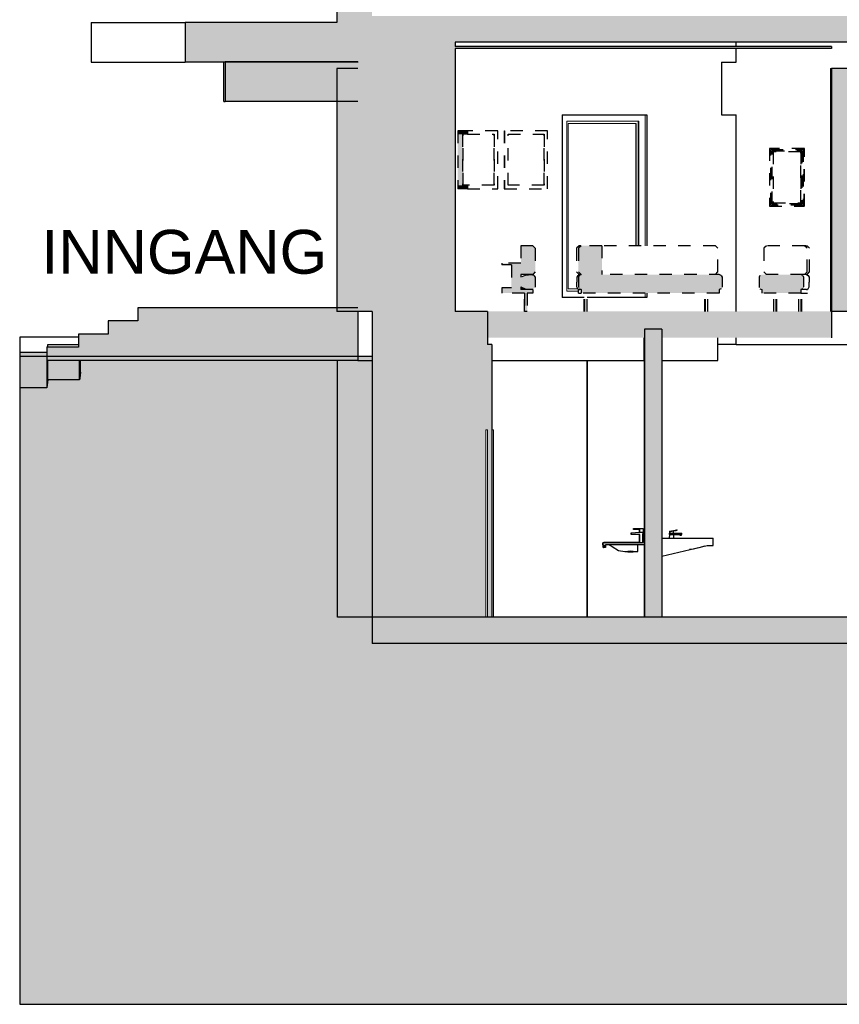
# Model space of a CAD drawing. Header units: millimetres. Extents: x -30070 to 7789, y 456 to 21551.
# Tile 1 of 18: x -30070 to -20722, y 456 to 11684. Entities that reach past the tile are written whole.
import ezdxf

# ---------------------------------------------------------------- set-up
doc = ezdxf.new("R2010")
doc.units = ezdxf.units.MM
doc.header["$LTSCALE"] = 0.5
doc.header["$MEASUREMENT"] = 0
doc.linetypes.add('PLINE', pattern=[0])
doc.linetypes.add('Små Stiplet', pattern=[564.444444, 282.222222, -282.222222])
for name, color, linetype in [('222- Søyler', 7, 'Continuous'), ('222- Søyler  (Skravur)', 7, 'Continuous'), ('231- Bærende yttervegger', 7, 'Continuous'), ('231- Bærende yttervegger (Skravur)', 7, 'Continuous'), ('241- Bærende innervegger', 7, 'Continuous'), ('242- Ikke-bærende innervegger IARK', 7, 'Continuous'), ('242- Ikke-bærende innervegger IARK (Skravur)', 7, 'Continuous'), ('244- Vinduer_ dører_ foldevegger', 7, 'Continuous'), ('25-- Dekker', 7, 'Continuous'), ('25-- Dekker (Skravur)', 7, 'Continuous'), ('251- Frittbærende dekker', 7, 'Continuous'), ('251- Frittbærende dekker (Skravur)', 7, 'Continuous'), ('255- Gulvoverflate', 7, 'Continuous'), ('255- Gulvoverflate (Skravur)', 7, 'Continuous'), ('256- Faste himlinger og overflatebehandling', 7, 'Continuous'), ('256- Faste himlinger og overflatebehandling (Skravur)', 7, 'Continuous'), ('315- Utstyr for sanitærinstallasjoner', 7, 'Continuous'), ('315- Utstyr for sanitærinstallasjoner (Skravur)(Nye konstruksjoner)', 7, 'Continuous'), ('315- Utstyr for sanitærinstallasjoner(Nye konstruksjoner)', 7, 'Continuous'), ('68-- Inventar (løst)', 7, 'Continuous'), ('68-- Inventar (løst) (Skravur)', 7, 'Continuous'), ('70-- Utendørs_ generelt (Omfatter alt utenfor bygningen og innenfor tomtegrensen)', 7, 'Continuous'), ('70-- Utendørs_ generelt (Omfatter alt utenfor bygningen og innenfor tomtegrensen) (Skravur)', 7, 'Continuous'), ('832- Tekst bygning', 7, 'Continuous'), ('852- Snittmarkør IARK skjema Fase 1', 7, 'Continuous'), ('852- Snittmarkør IARK skjema Fase 1 (Skravur)', 7, 'Continuous'), ('862- M___P- og S-ROM', 7, 'Continuous'), ('862- M___P- og S-ROM (Skravur)', 7, 'Continuous')]:
    doc.layers.add(name, color=color, linetype=linetype)
doc.layers.add('234- Vinduer_ dører_ porter', color=7, linetype='Continuous', lineweight=0)
doc.styles.add('GENERATED_STYLE_1', font='arial.ttf')

msp = doc.modelspace()

# ---------------------------------------------------------------- hatches: boundary and pattern name
at = {"layer": '222- Søyler  (Skravur)', "linetype": 'Continuous'}
msp.add_hatch(color=256, dxfattribs=at).paths.add_polyline_path([(-20810, 8357), (-20612, 8357), (-20612, 11127), (-20810, 11127)])
at = {"layer": '231- Bærende yttervegger (Skravur)', "linetype": 'Continuous'}
for points in [[(-26451, 12627), (-26451, 11651), (-26051, 11651), (-26051, 11671), (-26051, 11727), (-26051, 12627), (-26251, 12627)], [(-26213, 11651), (-26213, 11199), (-26213, 10999), (-26151, 10999), (-26151, 11651)], [(-25103, 11199), (-25103, 11651), (-26151, 11651), (-26151, 11199)], [(-25103, 11199), (-26151, 11199), (-26151, 10999), (-25103, 10999)], [(-26151, 10999), (-26213, 10999), (-26213, 10799), (-26151, 10799)], [(-25103, 10999), (-26151, 10999), (-26151, 10799), (-25103, 10799)], [(-26151, 10799), (-26213, 10799), (-26213, 10599), (-26151, 10599)], [(-25103, 10799), (-26151, 10799), (-26151, 10599), (-25103, 10599)], [(-26151, 10599), (-26213, 10599), (-26213, 10399), (-26151, 10399)], [(-25103, 10599), (-26151, 10599), (-26151, 10399), (-25103, 10399)], [(-26151, 10399), (-26213, 10399), (-26213, 10199), (-26151, 10199)], [(-25103, 10399), (-26151, 10399), (-26151, 10199), (-25103, 10199)], [(-26151, 10199), (-26213, 10199), (-26213, 9999), (-26151, 9999)], [(-25103, 10199), (-26151, 10199), (-26151, 9999), (-25103, 9999)], [(-26151, 9999), (-26213, 9999), (-26213, 9799), (-26151, 9799)], [(-25103, 9999), (-26151, 9999), (-26151, 9799), (-25103, 9799)], [(-26151, 9799), (-26213, 9799), (-26213, 9599), (-26151, 9599)], [(-25103, 9799), (-26151, 9799), (-26151, 9599), (-25103, 9599)], [(-26151, 9599), (-26213, 9599), (-26213, 9399), (-26151, 9399)], [(-25103, 9599), (-26151, 9599), (-26151, 9399), (-25103, 9399)], [(-26151, 9399), (-26213, 9399), (-26213, 9199), (-26151, 9199)], [(-25103, 9399), (-26151, 9399), (-26151, 9199), (-25103, 9199)], [(-26151, 9199), (-26213, 9199), (-26213, 8999), (-26151, 8999)], [(-25103, 9199), (-26151, 9199), (-26151, 8999), (-25103, 8999)], [(-26151, 8999), (-26213, 8999), (-26213, 8799), (-26151, 8799)], [(-25103, 8999), (-26151, 8999), (-26151, 8799), (-25103, 8799)], [(-26151, 8799), (-26213, 8799), (-26213, 8599), (-26151, 8599)], [(-25103, 8799), (-26151, 8799), (-26151, 8599), (-25103, 8599)], [(-26151, 8357), (-26151, 8599), (-26213, 8599), (-26213, 8357)], [(-25103, 8357), (-25103, 8599), (-26151, 8599), (-26151, 8357)]]:
    msp.add_hatch(color=256, dxfattribs=at).paths.add_polyline_path(points)
at = {"layer": '242- Ikke-bærende innervegger IARK (Skravur)', "linetype": 'Continuous'}
for points in [[(-26048, 4870), (-25947, 4870), (-25947, 7981), (-25847, 7981), (-25847, 4870), (-24754, 4870), (-24754, 6988), (-24754, 7007), (-24735, 7007), (-24735, 7981), (-24735, 8357), (-26048, 8357)], [(-22945, 8154), (-22945, 4870), (-22745, 4870), (-22745, 8154)], [(-25847, 7981), (-25947, 7981), (-25947, 4870), (-25847, 4870)], [(-24685, 4870), (-24685, 7981), (-24735, 7981), (-24735, 4870)]]:
    msp.add_hatch(color=256, dxfattribs=at).paths.add_polyline_path(points)
at = {"layer": '25-- Dekker (Skravur)', "linetype": 'Continuous'}
for points in [[(-20810, 8057), (-20810, 8057), (-20810, 8357), (-20810, 8357)], [(-26049, 4570), (-11903, 4570), (-11903, 4870), (-26049, 4870)]]:
    msp.add_hatch(color=256, dxfattribs=at).paths.add_polyline_path(points)
at = {"layer": '251- Frittbærende dekker (Skravur)', "linetype": 'Continuous'}
msp.add_hatch(color=256, dxfattribs=at).paths.add_polyline_path([(-26051, 11651), (-25103, 11651), (-25103, 11427), (-20612, 11427), (-20612, 11547), (-20312, 11547), (-20312, 11427), (-13587, 11427), (-13587, 11547), (-13337, 11547), (-13337, 11427), (-11875, 11427), (-11875, 11727), (-13289, 11727), (-13289, 11717), (-13589, 11717), (-13589, 11727), (-19411, 11727), (-19411, 11717), (-19561, 11717), (-19561, 11727), (-26051, 11727), (-26051, 11671)])
at = {"layer": '255- Gulvoverflate (Skravur)', "linetype": 'Continuous'}
msp.add_hatch(color=256, dxfattribs=at).paths.add_polyline_path([(-20810, 8357), (-24735, 8357), (-24735, 8057), (-22945, 8057), (-22945, 8154), (-22745, 8154), (-22745, 8057), (-20810, 8057)])
at = {"layer": '256- Faste himlinger og overflatebehandling (Skravur)', "linetype": 'Continuous'}
for points in [[(-28181, 11199), (-26213, 11199), (-26213, 11651), (-28181, 11651)], [(-27727, 10751), (-26213, 10751), (-26213, 10999), (-26213, 11199), (-27727, 11199)]]:
    msp.add_hatch(color=256, dxfattribs=at).paths.add_polyline_path(points)
at = {"layer": '315- Utstyr for sanitærinstallasjoner (Skravur)(Nye konstruksjoner)', "linetype": 'Continuous'}
for points in [[(-22968, 5720), (-22948, 5720), (-22948, 5820), (-22968, 5820)], [(-22948, 5695), (-22948, 5720), (-23418, 5720), (-23418, 5695)], [(-23413, 5665), (-23388, 5665), (-23388, 5695), (-23413, 5695)]]:
    msp.add_hatch(color=256, dxfattribs=at).paths.add_polyline_path(points)
at = {"layer": '68-- Inventar (løst) (Skravur)', "linetype": 'Continuous'}
for points in [[(-25074, 10377), (-25074, 10377), (-24964, 10377), (-24964, 10417), (-25074, 10417)], [(-25019, 9797), (-25019, 10377), (-25074, 10377), (-25074, 9797)], [(-25074, 9797), (-25074, 9797), (-25074, 10377), (-25074, 10377)], [(-25074, 9757), (-24964, 9757), (-24964, 9797), (-25074, 9797), (-25074, 9797)], [(-24353, 8777), (-24219, 8777), (-24189, 8807), (-24189, 9077), (-24219, 9107), (-24353, 9107)], [(-23429, 8777), (-23429, 9107), (-23667, 9107), (-23697, 9077), (-23697, 8807), (-23667, 8777)], [(-24571, 8907), (-24571, 8887), (-24353, 8887), (-24353, 8907)], [(-24462, 8627), (-24353, 8627), (-24353, 8887), (-24462, 8887)], [(-24353, 8692), (-24189, 8692), (-24189, 8747), (-24189, 8748), (-24204, 8768), (-24229, 8774), (-24305, 8768), (-24353, 8747)], [(-23697, 8692), (-22059, 8692), (-22059, 8747), (-22068, 8768), (-22090, 8777), (-23667, 8777), (-23688, 8768), (-23697, 8747)], [(-21637, 8692), (-21129, 8692), (-21129, 8747), (-21138, 8768), (-21160, 8777), (-21606, 8777), (-21628, 8768), (-21637, 8747)], [(-24353, 8692), (-24353, 8637), (-24305, 8616), (-24229, 8610), (-24204, 8616), (-24189, 8636), (-24189, 8637), (-24189, 8692)], [(-23697, 8692), (-23697, 8637), (-23688, 8616), (-23667, 8607), (-22090, 8607), (-22068, 8616), (-22059, 8637), (-22059, 8692)], [(-21637, 8692), (-21637, 8637), (-21628, 8616), (-21606, 8607), (-21160, 8607), (-21138, 8616), (-21129, 8637), (-21129, 8692)], [(-24571, 8607), (-24353, 8607), (-24353, 8627), (-24571, 8627)], [(-24219, 8567), (-24219, 8607), (-24571, 8607), (-24571, 8567)], [(-24311, 8357), (-24280, 8357), (-24280, 8567), (-24311, 8567)], [(-22090, 8567), (-22090, 8607), (-23667, 8607), (-23667, 8567)], [(-21160, 8567), (-21160, 8607), (-21606, 8607), (-21606, 8567)]]:
    msp.add_hatch(color=256, dxfattribs=at).paths.add_polyline_path(points)
at = {"layer": '70-- Utendørs_ generelt (Omfatter alt utenfor bygningen og innenfor tomtegrensen) (Skravur)', "linetype": 'Continuous'}
for points in [[(-26213, 8399), (-28721, 8399), (-28721, 7799), (-26213, 7799)], [(-29061, 7799), (-28721, 7799), (-28721, 8249), (-29061, 8249)], [(-29401, 7799), (-29061, 7799), (-29061, 8099), (-29401, 8099)], [(-29761, 7888), (-30070, 7888), (-30070, 7487), (-29761, 7487)], [(-29761, 7799), (-29401, 7799), (-29401, 7949), (-29761, 7949)]]:
    msp.add_hatch(color=256, dxfattribs=at).paths.add_polyline_path(points)
at = {"layer": '832- Tekst bygning', "linetype": 'Continuous'}
msp.add_hatch(color=256, dxfattribs=at).paths.add_polyline_path([(-26045, 7843), (-30070, 7843), (-30070, 456), (7789, 456), (7789, 5482), (7384, 5482), (7380, 4230), (-11529, 4230), (-11535, 4870), (-26045, 4870)])
at = {"layer": '852- Snittmarkør IARK skjema Fase 1 (Skravur)', "linetype": 'Continuous'}
msp.add_hatch(color=256, dxfattribs=at).paths.add_polyline_path([(-25103, 11357), (-20810, 11357), (-20810, 11379), (-25103, 11379)])
at = {"layer": '862- M___P- og S-ROM (Skravur)', "linetype": 'Continuous'}
msp.add_hatch(color=256, dxfattribs=at).paths.add_polyline_path([(-26451, 8399), (-26213, 8399), (-26213, 10751), (-26451, 10751)])

# ---------------------------------------------------------------- linework, layer by layer
at = {"layer": '222- Søyler', "linetype": 'PLINE'}
for p, q in [((-20821, 11127), (-20810, 11127)), ((-20821, 11127), (-20821, 8357)), ((-20810, 11127), (-20810, 8357)), ((-20612, 11127), (-20810, 11127)), ((-20612, 8357), (-20810, 8357))]:
    msp.add_line(p, q, dxfattribs=at)
at = {"layer": '231- Bærende yttervegger', "linetype": 'PLINE'}
for p, q in [((-26451, 12627), (-26451, 11651)), ((-26452, 12451), (-26452, 11651)), ((-25103, 11427), (-25103, 11379)), ((-25103, 11357), (-25103, 11199)), ((-21897, 11379), (-21897, 11427)), ((-21897, 11199), (-21897, 11357)), ((-26213, 11203), (-26213, 11199)), ((-25103, 11199), (-25103, 10999)), ((-22064, 11199), (-22064, 10999)), ((-22064, 11199), (-21897, 11199)), ((-25103, 10999), (-25103, 10799)), ((-22064, 10999), (-22064, 10799)), ((-25103, 10799), (-25103, 10599)), ((-22064, 10799), (-22064, 10599)), ((-25103, 10599), (-25103, 10399)), ((-23882, 10599), (-23882, 10399)), ((-23882, 10599), (-22918, 10599)), ((-22918, 10599), (-22918, 10399)), ((-22064, 10599), (-21897, 10599)), ((-21898, 10599), (-21897, 10599)), ((-21897, 10399), (-21897, 10599)), ((-25103, 10399), (-25103, 10199)), ((-23882, 10399), (-23882, 10199)), ((-22918, 10399), (-22918, 10199)), ((-21897, 10199), (-21897, 10399)), ((-25103, 10199), (-25103, 9999)), ((-23882, 10199), (-23882, 9999)), ((-22918, 10199), (-22918, 9999)), ((-21897, 9999), (-21897, 10199)), ((-25103, 9999), (-25103, 9799)), ((-23882, 9999), (-23882, 9799)), ((-22918, 9999), (-22918, 9799)), ((-21897, 9799), (-21897, 9999)), ((-25103, 9799), (-25103, 9599)), ((-23882, 9799), (-23882, 9599)), ((-22918, 9799), (-22918, 9599)), ((-21897, 9599), (-21897, 9799)), ((-25103, 9599), (-25103, 9399)), ((-23882, 9599), (-23882, 9399)), ((-22918, 9599), (-22918, 9399)), ((-21897, 9399), (-21897, 9599)), ((-25103, 9399), (-25103, 9199)), ((-23882, 9399), (-23882, 9199)), ((-22918, 9399), (-22918, 9199)), ((-21897, 9199), (-21897, 9399)), ((-25103, 9199), (-25103, 8999)), ((-23882, 9199), (-23882, 8999)), ((-22918, 9199), (-22918, 9107)), ((-21897, 8999), (-21897, 9199)), ((-25103, 8999), (-25103, 8799)), ((-23882, 8999), (-23882, 8799)), ((-21897, 8799), (-21897, 8999)), ((-25103, 8799), (-25103, 8599)), ((-23882, 8799), (-23882, 8599)), ((-21897, 8599), (-21897, 8799)), ((-25103, 8599), (-25103, 8357)), ((-21897, 8357), (-21897, 8599)), ((-26151, 8357), (-26213, 8357)), ((-26048, 8357), (-26151, 8357))]:
    msp.add_line(p, q, dxfattribs=at)
at = {"layer": '234- Vinduer_ dører_ porter', "linetype": 'PLINE'}
for p, q in [((-22937, 9107), (-22937, 10599)), ((-23831, 8588), (-23831, 10528)), ((-23831, 10528), (-23007, 10528)), ((-23813, 8614), (-23813, 10502)), ((-23813, 10502), (-23040, 10502)), ((-23043, 9107), (-23043, 10502)), ((-23040, 10502), (-23040, 9107)), ((-23014, 10528), (-23014, 9107)), ((-23007, 10528), (-23007, 9107)), ((-23697, 8588), (-23831, 8588)), ((-23700, 8614), (-23813, 8614)), ((-22937, 8517), (-22937, 8567)), ((-24735, 7007), (-24754, 7007)), ((-24666, 7007), (-24685, 7007))]:
    msp.add_line(p, q, dxfattribs=at)
at = {"layer": '234- Vinduer_ dører_ porter', "linetype": 'PLINE', "flags": 128}
for points in [[(-24754, 7007), (-24754, 6988), (-24754, 4870)], [(-24735, 7007), (-24735, 6988), (-24735, 4870)], [(-24666, 7007), (-24666, 6987), (-24666, 4870)]]:
    msp.add_lwpolyline(points, dxfattribs=at)
at = {"layer": '241- Bærende innervegger', "linetype": 'PLINE'}
for p, q in [((-26445, 4870), (-26445, 7799)), ((-26049, 4870), (-26445, 4870))]:
    msp.add_line(p, q, dxfattribs=at)
at = {"layer": '242- Ikke-bærende innervegger IARK', "linetype": 'PLINE'}
for p, q in [((-26048, 8357), (-26048, 4870)), ((-24735, 8357), (-25103, 8357)), ((-24735, 8357), (-24735, 7981)), ((-22945, 8154), (-22945, 4870)), ((-22745, 8154), (-22945, 8154)), ((-22745, 8154), (-22745, 4870)), ((-24735, 8057), (-24735, 7981)), ((-24685, 7981), (-24735, 7981)), ((-21898, 7981), (-22108, 7981)), ((-23597, 7799), (-23597, 4870)), ((-22949, 7799), (-22949, 5820)), ((-22949, 5695), (-22949, 4870))]:
    msp.add_line(p, q, dxfattribs=at)
at = {"layer": '242- Ikke-bærende innervegger IARK'}
msp.add_line((-23597, 4870), (-23597, 7799), dxfattribs=at)
at = {"layer": '242- Ikke-bærende innervegger IARK', "linetype": 'PLINE', "flags": 128}
msp.add_lwpolyline([(-24685, 7981), (-24685, 7007), (-24685, 6987), (-24685, 4870)], dxfattribs=at)
at = {"layer": '244- Vinduer_ dører_ foldevegger', "linetype": 'PLINE'}
for p, q in [((-23882, 8599), (-23882, 8517)), ((-22918, 8567), (-22918, 8517)), ((-23631, 8517), (-23882, 8517)), ((-22918, 8517), (-23596, 8517))]:
    msp.add_line(p, q, dxfattribs=at)
at = {"layer": '25-- Dekker', "linetype": 'PLINE'}
for p, q in [((-20810, 8357), (-20810, 8057)), ((-21898, 7981), (-21898, 8057)), ((-21898, 7981), (-20633, 7981)), ((-20810, 8057), (-20810, 8057)), ((-26049, 4870), (-26049, 4570)), ((-26048, 4870), (-26049, 4870)), ((-26049, 4870), (-26049, 4570)), ((-20612, 4870), (-22745, 4870)), ((-11903, 4570), (-26049, 4570)), ((-26049, 4570), (-26049, 4570)), ((-26049, 4570), (-26049, 4570))]:
    msp.add_line(p, q, dxfattribs=at)
at = {"layer": '25-- Dekker', "linetype": 'PLINE', "flags": 128}
msp.add_lwpolyline([(-22945, 4870), (-24666, 4870), (-24685, 4870)], dxfattribs=at)
at = {"layer": '251- Frittbærende dekker', "linetype": 'PLINE'}
msp.add_line((-20612, 11427), (-25103, 11427), dxfattribs=at)
at = {"layer": '255- Gulvoverflate', "linetype": 'PLINE'}
msp.add_line((-20810, 8357), (-20810, 8057), dxfattribs=at)
at = {"layer": '256- Faste himlinger og overflatebehandling', "linetype": 'PLINE'}
for p, q in [((-29254, 11651), (-29208, 11651)), ((-29254, 11651), (-29254, 11199)), ((-29208, 11651), (-29150, 11651)), ((-29150, 11651), (-29083, 11651)), ((-29083, 11651), (-29007, 11651)), ((-29007, 11651), (-29000, 11651)), ((-29000, 11651), (-28921, 11651)), ((-28921, 11651), (-28848, 11651)), ((-28848, 11651), (-28774, 11651)), ((-28774, 11651), (-28617, 11651)), ((-28617, 11651), (-28450, 11651)), ((-28450, 11651), (-28274, 11651)), ((-28274, 11651), (-28181, 11651)), ((-28181, 11651), (-28181, 11199)), ((-26451, 11651), (-28181, 11651)), ((-29254, 11199), (-29208, 11199)), ((-29208, 11199), (-29150, 11199)), ((-29150, 11199), (-29083, 11199)), ((-29083, 11199), (-29007, 11199)), ((-29007, 11199), (-29000, 11199)), ((-29000, 11199), (-28921, 11199)), ((-28921, 11199), (-28848, 11199)), ((-28848, 11199), (-28774, 11199)), ((-28774, 11199), (-28617, 11199)), ((-28617, 11199), (-28450, 11199)), ((-28450, 11199), (-28274, 11199)), ((-28274, 11199), (-28181, 11199)), ((-26213, 11199), (-28181, 11199)), ((-27741, 10751), (-27741, 11199)), ((-27727, 11203), (-27727, 10751)), ((-26213, 11203), (-27727, 11203)), ((-27741, 10751), (-27727, 10751)), ((-26213, 10751), (-27727, 10751))]:
    msp.add_line(p, q, dxfattribs=at)
at = {"layer": '315- Utstyr for sanitærinstallasjoner', "linetype": 'PLINE'}
for p, q in [((-22657, 5849), (-22654, 5850)), ((-22656, 5846), (-22657, 5849)), ((-22656, 5846), (-22653, 5846)), ((-22655, 5830), (-22654, 5846)), ((-22654, 5850), (-22644, 5852)), ((-22653, 5846), (-22643, 5848)), ((-22644, 5852), (-22632, 5854)), ((-22643, 5848), (-22631, 5850)), ((-22632, 5854), (-22592, 5862)), ((-22631, 5850), (-22591, 5858)), ((-22611, 5830), (-22612, 5854)), ((-22592, 5862), (-22582, 5864)), ((-22591, 5858), (-22581, 5860)), ((-22582, 5864), (-22575, 5865)), ((-22581, 5860), (-22574, 5861)), ((-22575, 5865), (-22572, 5866)), ((-22574, 5861), (-22572, 5862)), ((-22572, 5862), (-22572, 5866)), ((-22745, 5770), (-22227, 5770)), ((-22658, 5770), (-22655, 5815)), ((-22657, 5830), (-22653, 5830)), ((-22657, 5815), (-22657, 5830)), ((-22657, 5815), (-22653, 5815)), ((-22653, 5830), (-22643, 5830)), ((-22653, 5815), (-22643, 5815)), ((-22643, 5830), (-22630, 5830)), ((-22643, 5815), (-22630, 5815)), ((-22630, 5830), (-22528, 5830)), ((-22630, 5815), (-22528, 5815)), ((-22608, 5770), (-22610, 5815)), ((-22539, 5805), (-22539, 5815)), ((-22539, 5805), (-22537, 5805)), ((-22537, 5805), (-22534, 5805)), ((-22534, 5805), (-22530, 5805)), ((-22530, 5805), (-22525, 5805)), ((-22528, 5830), (-22523, 5830)), ((-22528, 5815), (-22523, 5815)), ((-22525, 5805), (-22522, 5805)), ((-22523, 5830), (-22520, 5830)), ((-22523, 5815), (-22520, 5815)), ((-22522, 5805), (-22521, 5805)), ((-22521, 5805), (-22521, 5815)), ((-22520, 5830), (-22519, 5830)), ((-22520, 5815), (-22519, 5815)), ((-22519, 5815), (-22519, 5830)), ((-22227, 5770), (-22203, 5770)), ((-22203, 5770), (-22183, 5770)), ((-22183, 5770), (-22168, 5770)), ((-22168, 5770), (-22160, 5770)), ((-22160, 5689), (-22160, 5770)), ((-22745, 5568), (-22227, 5689)), ((-22428, 5641), (-22431, 5641)), ((-22384, 5648), (-22428, 5641)), ((-22322, 5662), (-22384, 5648)), ((-22257, 5682), (-22322, 5662)), ((-22227, 5689), (-22203, 5689)), ((-22203, 5689), (-22183, 5689)), ((-22183, 5689), (-22168, 5689)), ((-22168, 5689), (-22160, 5689))]:
    msp.add_line(p, q, dxfattribs=at)
at = {"layer": '315- Utstyr for sanitærinstallasjoner(Nye konstruksjoner)', "linetype": 'PLINE'}
for p, q in [((-23094, 5833), (-22999, 5840)), ((-23093, 5833), (-22998, 5840)), ((-23069, 5870), (-23069, 5880)), ((-23069, 5880), (-23068, 5880)), ((-23068, 5870), (-23069, 5870)), ((-23068, 5870), (-23068, 5880)), ((-23068, 5880), (-22998, 5880)), ((-22998, 5870), (-23068, 5870)), ((-22999, 5840), (-22999, 5870)), ((-22999, 5840), (-22999, 5870)), ((-22999, 5840), (-22998, 5840)), ((-22998, 5840), (-22998, 5880)), ((-22998, 5880), (-22958, 5880)), ((-22998, 5840), (-22998, 5870)), ((-22998, 5840), (-22958, 5840)), ((-22958, 5880), (-22958, 5840)), ((-22958, 5840), (-22958, 5820)), ((-23094, 5815), (-23094, 5833)), ((-23094, 5815), (-23094, 5833)), ((-23094, 5833), (-23094, 5833)), ((-23093, 5815), (-23094, 5815)), ((-23093, 5815), (-23093, 5833)), ((-23093, 5815), (-23093, 5833)), ((-23093, 5833), (-23093, 5833)), ((-22998, 5815), (-23093, 5815)), ((-22999, 5720), (-22999, 5815)), ((-22999, 5720), (-22999, 5815)), ((-22998, 5720), (-22998, 5815)), ((-22998, 5720), (-22998, 5815)), ((-22968, 5820), (-22968, 5820)), ((-22968, 5820), (-22968, 5720)), ((-22948, 5820), (-22968, 5820)), ((-23419, 5720), (-23419, 5720)), ((-23419, 5720), (-23418, 5720)), ((-23419, 5695), (-23419, 5720)), ((-23419, 5695), (-23419, 5695)), ((-23419, 5695), (-23418, 5695)), ((-23418, 5720), (-23418, 5695)), ((-22968, 5720), (-23418, 5720)), ((-23413, 5695), (-23418, 5695)), ((-23414, 5665), (-23414, 5695)), ((-23414, 5665), (-23414, 5665)), ((-23414, 5665), (-23413, 5665)), ((-23413, 5695), (-23413, 5665)), ((-23388, 5665), (-23413, 5665)), ((-23408, 5725), (-23408, 5725)), ((-23408, 5725), (-23408, 5725)), ((-23408, 5725), (-23407, 5725)), ((-23408, 5720), (-23408, 5725)), ((-23408, 5720), (-23408, 5725)), ((-23407, 5725), (-23407, 5725)), ((-23407, 5725), (-22999, 5725)), ((-23407, 5720), (-23407, 5725)), ((-23407, 5720), (-23407, 5725)), ((-23388, 5695), (-23388, 5665)), ((-22948, 5695), (-23388, 5695)), ((-23347, 5695), (-23314, 5675)), ((-23347, 5695), (-23314, 5675)), ((-23314, 5675), (-23241, 5631)), ((-23314, 5675), (-23240, 5631)), ((-23241, 5631), (-23167, 5620)), ((-23240, 5631), (-23167, 5620)), ((-23167, 5620), (-23167, 5620)), ((-23167, 5620), (-23132, 5620)), ((-23128, 5621), (-23132, 5620)), ((-23132, 5615), (-23132, 5620)), ((-23132, 5615), (-23132, 5620)), ((-23132, 5615), (-23132, 5615)), ((-23132, 5615), (-23128, 5615)), ((-23117, 5621), (-23128, 5621)), ((-23128, 5615), (-23117, 5615)), ((-23102, 5622), (-23117, 5621)), ((-23117, 5615), (-23102, 5615)), ((-23087, 5621), (-23102, 5622)), ((-23102, 5615), (-23087, 5615)), ((-23076, 5621), (-23087, 5621)), ((-23087, 5615), (-23076, 5615)), ((-23072, 5620), (-23076, 5621)), ((-23076, 5615), (-23072, 5615)), ((-23072, 5615), (-23072, 5620)), ((-23072, 5620), (-23019, 5620)), ((-23019, 5687), (-23019, 5695)), ((-23019, 5661), (-23019, 5687)), ((-23019, 5643), (-23019, 5661)), ((-23019, 5630), (-23019, 5643)), ((-23019, 5622), (-23019, 5630)), ((-23019, 5620), (-23019, 5622)), ((-22999, 5720), (-22999, 5725))]:
    msp.add_line(p, q, dxfattribs=at)
at = {"layer": '315- Utstyr for sanitærinstallasjoner(Nye konstruksjoner)', "linetype": 'PLINE', "flags": 128}
msp.add_lwpolyline([(-22948, 5820), (-22948, 5720), (-22948, 5695)], dxfattribs=at)
at = {"layer": '68-- Inventar (løst)', "linetype": 'Små Stiplet'}
for p, q in [((-24964, 10417), (-25074, 10417)), ((-25019, 10377), (-25019, 9797)), ((-24964, 10377), (-25019, 10377)), ((-25013, 9797), (-25013, 10377)), ((-24618, 10417), (-24964, 10417)), ((-24964, 10417), (-24964, 10377)), ((-24964, 10377), (-24657, 10377)), ((-24659, 9797), (-24659, 10377)), ((-24657, 10377), (-24657, 9797)), ((-24618, 9757), (-24618, 10417)), ((-24543, 10417), (-24543, 9757)), ((-24543, 10417), (-24540, 10417)), ((-24540, 10417), (-24540, 9757)), ((-24048, 10417), (-24540, 10417)), ((-24500, 9797), (-24500, 10377)), ((-24500, 10377), (-24087, 10377)), ((-24089, 9797), (-24089, 10377)), ((-24087, 10377), (-24087, 9797)), ((-24048, 9757), (-24048, 10417)), ((-21517, 10217), (-21517, 9557)), ((-21122, 10217), (-21517, 10217)), ((-21503, 9570), (-21503, 10204)), ((-21503, 10204), (-21135, 10204)), ((-21502, 9570), (-21502, 10204)), ((-21489, 9584), (-21489, 10190)), ((-21489, 10190), (-21148, 10190)), ((-21488, 9584), (-21488, 10190)), ((-21160, 10177), (-21476, 10177)), ((-21476, 10177), (-21476, 9597)), ((-21160, 9597), (-21160, 10177)), ((-21160, 9597), (-21160, 10177)), ((-21160, 10177), (-21160, 10177)), ((-21160, 10177), (-21160, 10177)), ((-21160, 10177), (-21160, 9597)), ((-21148, 10190), (-21148, 9584)), ((-21135, 10204), (-21135, 9570)), ((-21122, 9557), (-21122, 10217)), ((-21121, 10217), (-21122, 10217)), ((-21120, 10217), (-21121, 10217)), ((-21119, 10217), (-21120, 10217)), ((-21119, 9557), (-21119, 10217)), ((-24964, 9797), (-25019, 9797)), ((-24657, 9797), (-24964, 9797)), ((-24964, 9797), (-24964, 9757)), ((-24087, 9797), (-24500, 9797)), ((-24964, 9757), (-25074, 9757)), ((-24964, 9757), (-24618, 9757)), ((-24543, 9757), (-24540, 9757)), ((-24540, 9757), (-24048, 9757)), ((-21517, 9557), (-21122, 9557)), ((-21135, 9570), (-21503, 9570)), ((-21148, 9584), (-21489, 9584)), ((-21476, 9597), (-21160, 9597)), ((-21160, 9597), (-21160, 9597)), ((-21160, 9597), (-21160, 9597)), ((-21121, 9557), (-21122, 9557)), ((-21120, 9557), (-21121, 9557)), ((-21119, 9557), (-21120, 9557)), ((-24353, 9107), (-24353, 8907)), ((-24219, 9107), (-24353, 9107)), ((-24219, 9107), (-24189, 9077)), ((-23690, 9107), (-23719, 9077)), ((-23667, 9107), (-23697, 9077)), ((-23674, 9107), (-23690, 9107)), ((-23674, 9107), (-23667, 9107)), ((-23429, 9107), (-23667, 9107)), ((-23429, 9107), (-23429, 8777)), ((-22135, 9107), (-23429, 9107)), ((-22106, 9077), (-22135, 9107)), ((-21553, 9107), (-21582, 9077)), ((-21119, 9107), (-21553, 9107)), ((-21089, 9077), (-21119, 9107)), ((-21105, 9107), (-21119, 9107)), ((-21105, 9107), (-21090, 9107)), ((-21061, 9077), (-21090, 9107)), ((-24189, 9077), (-24189, 8807)), ((-23719, 9077), (-23719, 8807)), ((-23697, 9077), (-23697, 8807)), ((-22106, 8807), (-22106, 9077)), ((-21582, 9077), (-21582, 8807)), ((-21089, 8807), (-21089, 9077)), ((-21061, 8807), (-21061, 9077)), ((-24571, 8907), (-24571, 8887)), ((-24353, 8907), (-24571, 8907)), ((-24462, 8887), (-24571, 8887)), ((-24462, 8887), (-24462, 8627)), ((-24353, 8777), (-24353, 8747)), ((-24219, 8777), (-24353, 8777)), ((-24243, 8773), (-24243, 8777)), ((-24224, 8773), (-24224, 8777)), ((-24189, 8807), (-24219, 8777)), ((-23719, 8807), (-23690, 8777)), ((-23705, 8768), (-23714, 8747)), ((-23705, 8768), (-23682, 8777)), ((-23697, 8807), (-23667, 8777)), ((-23697, 8784), (-23697, 8771)), ((-23682, 8777), (-23690, 8777)), ((-23690, 8777), (-23690, 8774)), ((-23667, 8777), (-23688, 8768)), ((-23674, 8777), (-23682, 8777)), ((-23674, 8777), (-23667, 8777)), ((-22135, 8777), (-22106, 8807)), ((-21582, 8807), (-21553, 8777)), ((-21119, 8777), (-21160, 8777)), ((-21119, 8777), (-21089, 8807)), ((-21097, 8777), (-21119, 8777)), ((-21097, 8777), (-21075, 8768)), ((-21097, 8777), (-21090, 8777)), ((-21090, 8777), (-21061, 8807)), ((-21090, 8774), (-21090, 8777)), ((-21075, 8768), (-21066, 8747)), ((-23714, 8747), (-23714, 8692)), ((-23714, 8637), (-23714, 8692)), ((-21066, 8747), (-21066, 8692)), ((-21066, 8637), (-21066, 8692)), ((-24462, 8627), (-24571, 8627)), ((-24311, 8567), (-24571, 8567)), ((-24353, 8627), (-24331, 8627)), ((-24219, 8607), (-24353, 8607)), ((-24312, 8357), (-24312, 8567)), ((-24311, 8567), (-24311, 8357)), ((-24280, 8567), (-24280, 8357)), ((-24219, 8567), (-24280, 8567)), ((-24224, 8607), (-24224, 8611)), ((-24219, 8607), (-24219, 8567)), ((-23705, 8616), (-23714, 8637)), ((-23705, 8616), (-23682, 8607)), ((-23697, 8613), (-23697, 8607)), ((-23697, 8607), (-23690, 8607)), ((-23697, 8567), (-23697, 8607)), ((-23697, 8567), (-23667, 8567)), ((-23690, 8610), (-23690, 8607)), ((-23690, 8607), (-23682, 8607)), ((-23688, 8616), (-23667, 8607)), ((-23667, 8607), (-23682, 8607)), ((-23667, 8607), (-23667, 8567)), ((-22090, 8567), (-23667, 8567)), ((-23631, 8357), (-23631, 8567)), ((-23625, 8357), (-23625, 8567)), ((-23596, 8357), (-23596, 8567)), ((-22255, 8357), (-22255, 8567)), ((-22249, 8357), (-22249, 8567)), ((-22220, 8357), (-22220, 8567)), ((-22068, 8616), (-22090, 8607)), ((-22090, 8607), (-22090, 8567)), ((-21628, 8616), (-21606, 8607)), ((-21606, 8607), (-21606, 8567)), ((-21160, 8567), (-21606, 8567)), ((-21470, 8357), (-21470, 8567)), ((-21440, 8357), (-21440, 8567)), ((-21435, 8357), (-21435, 8567)), ((-21184, 8357), (-21184, 8567)), ((-21138, 8616), (-21160, 8607)), ((-21160, 8607), (-21160, 8567)), ((-21097, 8607), (-21160, 8607)), ((-21160, 8567), (-21084, 8567)), ((-21155, 8357), (-21155, 8567)), ((-21150, 8357), (-21150, 8567)), ((-21097, 8607), (-21075, 8616)), ((-21097, 8607), (-21090, 8607)), ((-21090, 8607), (-21090, 8610)), ((-21090, 8607), (-21084, 8607)), ((-21075, 8616), (-21066, 8637)), ((-24280, 8357), (-24311, 8357))]:
    msp.add_line(p, q, dxfattribs=at)
at = {"layer": '68-- Inventar (løst)', "linetype": 'Små Stiplet', "flags": 128}
for points in [[(-25074, 10417), (-25074, 10377), (-25074, 9797), (-25074, 9757)], [(-24204, 8768), (-24229, 8774), (-24305, 8768), (-24353, 8747)], [(-24204, 8768), (-24189, 8748), (-24189, 8747), (-24189, 8692), (-24189, 8637), (-24189, 8636), (-24204, 8616)], [(-23688, 8768), (-23697, 8747), (-23697, 8692), (-23697, 8637), (-23688, 8616)], [(-22068, 8768), (-22090, 8777), (-23429, 8777)], [(-22068, 8768), (-22059, 8747), (-22059, 8692), (-22059, 8637), (-22068, 8616)], [(-21628, 8768), (-21637, 8747), (-21637, 8692), (-21637, 8637), (-21628, 8616)], [(-21138, 8768), (-21160, 8777), (-21606, 8777), (-21628, 8768)], [(-21138, 8768), (-21129, 8747), (-21129, 8692), (-21129, 8637), (-21138, 8616)], [(-24571, 8627), (-24571, 8607), (-24571, 8567)], [(-24353, 8637), (-24353, 8627), (-24353, 8607)], [(-24353, 8637), (-24305, 8616), (-24229, 8610), (-24204, 8616)]]:
    msp.add_lwpolyline(points, dxfattribs=at)
at = {"layer": '70-- Utendørs_ generelt (Omfatter alt utenfor bygningen og innenfor tomtegrensen)', "linetype": 'PLINE'}
for p, q in [((-28721, 8399), (-28721, 8249)), ((-26213, 8399), (-28721, 8399)), ((-26213, 8357), (-26213, 7799)), ((-29061, 8249), (-29061, 8099)), ((-28721, 8249), (-29061, 8249)), ((-29401, 8099), (-29401, 7949)), ((-29061, 8099), (-29401, 8099)), ((-29401, 8065), (-30070, 8065)), ((-30070, 8065), (-30070, 7999)), ((-30070, 7999), (-30070, 7888)), ((-29752, 7949), (-29748, 7980)), ((-29748, 7980), (-29401, 7980)), ((-29748, 7949), (-29748, 7980)), ((-22946, 7799), (-22946, 8057)), ((-22108, 7799), (-22108, 8057)), ((-30070, 7888), (-30070, 7487)), ((-29761, 7888), (-30070, 7888)), ((-29761, 7949), (-29761, 7799)), ((-29401, 7949), (-29761, 7949)), ((-29761, 7888), (-29761, 7888)), ((-29761, 7888), (-29761, 7487)), ((-29401, 7799), (-29761, 7799)), ((-29748, 7579), (-29748, 7799)), ((-29061, 7799), (-29401, 7799)), ((-29388, 7579), (-29388, 7799)), ((-29375, 7664), (-29375, 7799)), ((-28721, 7799), (-29061, 7799)), ((-26213, 7799), (-28721, 7799)), ((-26213, 7799), (-26048, 7799)), ((-24685, 7799), (-22946, 7799)), ((-22745, 7799), (-22108, 7799)), ((-29375, 7664), (-29385, 7598)), ((-29748, 7579), (-29761, 7487)), ((-29388, 7579), (-29748, 7579)), ((-29385, 7598), (-29388, 7579)), ((-29761, 7487), (-30070, 7487))]:
    msp.add_line(p, q, dxfattribs=at)
at = {"layer": '832- Tekst bygning', "linetype": 'PLINE', "flags": 128}
msp.add_lwpolyline([(-26045, 7843), (-30070, 7843), (-30070, 456), (7789, 456), (7789, 5482), (7384, 5482), (7380, 4230), (-11529, 4230), (-11535, 4870), (-26045, 4870)], close=True, dxfattribs=at)
at = {"layer": '852- Snittmarkør IARK skjema Fase 1', "linetype": 'PLINE'}
for p, q in [((-20810, 11379), (-25103, 11379)), ((-20810, 11357), (-25103, 11357)), ((-20810, 11379), (-20810, 11357))]:
    msp.add_line(p, q, dxfattribs=at)
at = {"layer": '862- M___P- og S-ROM', "linetype": 'PLINE'}
for p, q in [((-26451, 11127), (-26451, 8357)), ((-26213, 11127), (-26451, 11127)), ((-26451, 10751), (-26451, 8399)), ((-26213, 8357), (-26451, 8357))]:
    msp.add_line(p, q, dxfattribs=at)

# ---------------------------------------------------------------- texts
at = {"layer": '256- Faste himlinger og overflatebehandling', "linetype": 'Continuous', "insert": (-29822, 9287), "char_height": 500, "attachment_point": 1, "style": 'GENERATED_STYLE_1'}
msp.add_mtext('\\A1;{\\pql;\\fArial|b0|i0|c0|p0;\\W1.000000;INNGANG}', dxfattribs=at)

doc.saveas('drawing.dxf')
